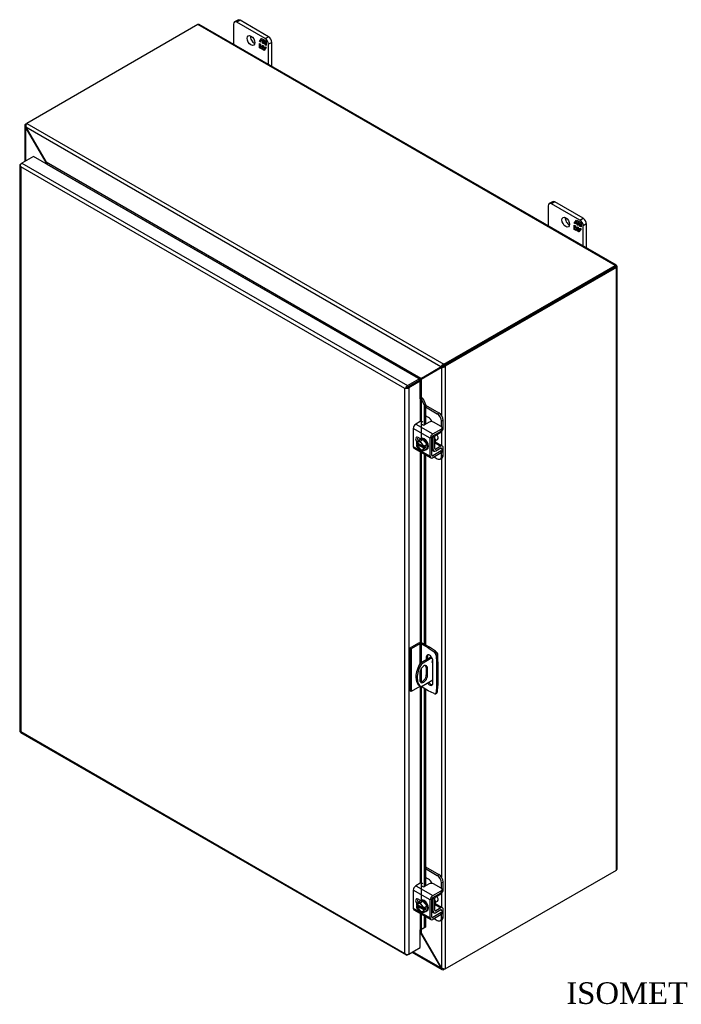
# Model space of a CAD drawing. Header units: inches. Extents: x 5 to 148, y 2 to 99.
# Tile 7 of 8: x 106 to 127, y 67 to 99. Entities that reach past the tile are written whole.
import ezdxf
from ezdxf.enums import TextEntityAlignment as Align

# ---------------------------------------------------------------- set-up
doc = ezdxf.new("R2010")
doc.units = ezdxf.units.IN
doc.header["$MEASUREMENT"] = 0
for name, color, linetype in [('COM40153-1', 7, 'CONTINUOUS'), ('COM40153-2', 7, 'CONTINUOUS'), ('COM42667', 7, 'CONTINUOUS'), ('COM42780', 7, 'CONTINUOUS'), ('COM70020', 7, 'CONTINUOUS'), ('COM71780-17', 7, 'CONTINUOUS'), ('DEFAULT', 7, 'CONTINUOUS'), ('FET07710', 7, 'CONTINUOUS'), ('SCC19011', 7, 'CONTINUOUS'), ('WAF25035', 7, 'CONTINUOUS')]:
    doc.layers.add(name, color=color, linetype=linetype)
doc.styles.add('SEACAD_TIMES_NEW_ROMAN', font='times.ttf')

msp = doc.modelspace()

# ---------------------------------------------------------------- linework, layer by layer
at = {"layer": 'COM40153-1', "color": 7}
for p, q in [((118.837, 78.131), (118.481, 77.925)), ((118.859, 78.096), (118.521, 77.901)), ((119.011, 78.269), (119.024, 78.262)), ((119.049, 77.982), (119.049, 78.227)), ((118.481, 77.925), (118.521, 77.901)), ((118.673, 77.787), (118.713, 77.763)), ((118.673, 77.787), (118.673, 77.55)), ((118.713, 77.526), (118.713, 77.763)), ((118.466, 77.621), (118.466, 77.383)), ((118.673, 77.55), (118.713, 77.526)), ((118.461, 77.2), (118.502, 77.176)), ((118.885, 77.376), (118.521, 77.166))]:
    msp.add_line(p, q, dxfattribs=at)
for centre, major_axis, start_param, end_param in [((118.963, 78.227), (-0.0864, 0), 2.529725, 3.926991), ((118.761, 77.719), (0.3, 0.52), 1.508132, 3.141593), ((118.802, 77.696), (0.3, 0.52), 1.508132, 3.204257), ((118.59, 77.692), (-0.087, -0.151), 2.356194, 5.497787), ((118.549, 77.715), (-0.087, -0.151), 2.356194, 2.906426), ((118.89, 77.992), (0.025, 0.0433), 0.997696, 3.781372), ((118.849, 78.016), (-0.025, -0.0433), 0.952017, 2.069288), ((118.59, 77.455), (0.087, 0.151), 2.356194, 5.497787), ((118.549, 77.478), (0.087, 0.151), 3.37676, 5.497787)]:
    msp.add_ellipse(centre, major_axis=major_axis, ratio=0.57735, start_param=start_param, end_param=end_param, dxfattribs=at)
at = {"layer": 'COM40153-2', "color": 7}
for p, q in [((118.423, 78.579), (118.144, 78.418)), ((118.144, 78.418), (118.144, 77.03)), ((118.185, 78.395), (118.144, 78.418)), ((118.463, 78.556), (118.185, 78.395)), ((118.185, 78.395), (118.185, 77.007)), ((118.463, 78.556), (118.463, 77.896)), ((118.504, 78.556), (118.504, 77.938)), ((118.739, 78.42), (118.504, 78.556)), ((118.78, 78.444), (118.545, 78.579)), ((118.739, 78.42), (118.78, 78.444)), ((118.739, 78.42), (118.928, 78.292)), ((118.969, 78.315), (118.78, 78.444)), ((118.673, 78.123), (118.714, 78.147)), ((118.673, 78.123), (118.673, 78.036)), ((118.714, 78.059), (118.714, 78.147)), ((118.928, 78.292), (118.969, 78.315)), ((119.033, 78.204), (118.992, 78.18)), ((118.992, 78.18), (119.009, 77.953)), ((119.049, 77.976), (119.033, 78.204)), ((118.885, 77.282), (118.885, 78.001)), ((119.009, 77.953), (119.049, 77.976)), ((119.009, 77.953), (119.009, 77.188)), ((119.049, 77.976), (119.049, 77.211)), ((118.504, 77.745), (118.504, 77.319)), ((118.463, 77.168), (118.185, 77.007)), ((118.463, 77.198), (118.463, 77.168)), ((118.504, 77.175), (118.504, 77.168)), ((118.739, 77.032), (118.504, 77.168)), ((119.009, 77.188), (118.992, 76.979)), ((119.009, 77.188), (119.049, 77.211)), ((119.033, 77.003), (119.049, 77.211)), ((118.185, 77.007), (118.144, 77.03)), ((118.928, 76.942), (118.739, 77.032)), ((118.972, 76.94), (119.012, 76.964)), ((118.992, 76.979), (119.033, 77.003))]:
    msp.add_line(p, q, dxfattribs=at)
for centre, major_axis, start_param, end_param in [((118.484, 78.544), (-0.0864, 0), 3.926991, 5.497787), ((118.484, 78.544), (-0.0288, 0), 3.926991, 5.497787), ((118.779, 78.062), (0.075, -0.13), 0.785398, 3.926991), ((118.82, 78.086), (0.075, -0.13), 3.416574, 3.926991), ((118.922, 78.214), (0.05, -0.0866), 0.872665, 2.268928), ((118.962, 78.238), (-0.05, 0.0866), 4.014257, 5.410521), ((118.484, 77.156), (0.0288, 0), 0.785398, 2.356194), ((118.779, 77.344), (-0.075, 0.13), 1.73559, 3.926991), ((118.82, 77.367), (-0.075, 0.13), 1.73559, 2.866611), ((118.922, 77.027), (-0.05, 0.0866), 2.443461, 3.839724), ((118.962, 77.05), (-0.05, 0.0866), 3.141593, 3.839724)]:
    msp.add_ellipse(centre, major_axis=major_axis, ratio=0.57735, start_param=start_param, end_param=end_param, dxfattribs=at)
at = {"layer": 'COM42667', "color": 7}
for p, q in [((118.479, 85.747), (118.334, 85.663)), ((118.768, 85.728), (118.621, 85.643)), ((119.156, 85.586), (118.909, 85.728)), ((118.802, 85.206), (118.253, 85.523)), ((118.253, 85.523), (118.253, 84.941)), ((118.334, 85.663), (118.883, 85.346)), ((118.883, 85.346), (119.156, 85.504)), ((118.883, 85.284), (119.156, 85.442)), ((119.156, 85.442), (119.156, 85.504)), ((119.185, 85.483), (119.185, 85.545)), ((118.484, 85.191), (118.409, 85.234)), ((118.802, 84.624), (118.802, 85.206)), ((118.856, 84.655), (118.856, 85.237)), ((118.253, 84.941), (118.457, 84.823)), ((118.277, 84.888), (118.826, 84.572)), ((118.496, 84.801), (118.802, 84.624)), ((119.156, 84.797), (118.883, 84.639)), ((119.143, 84.886), (119.156, 84.879)), ((119.156, 84.735), (119.156, 84.797)), ((119.185, 84.776), (119.185, 84.838)), ((118.883, 84.639), (118.856, 84.655)), ((119.156, 84.735), (118.883, 84.577)), ((118.479, 70.804), (118.334, 70.721)), ((118.768, 70.786), (118.621, 70.701)), ((119.156, 70.643), (118.909, 70.786)), ((118.802, 70.264), (118.253, 70.581)), ((118.253, 70.581), (118.253, 69.998)), ((118.334, 70.721), (118.883, 70.404)), ((118.883, 70.404), (119.156, 70.562)), ((118.883, 70.342), (119.156, 70.499)), ((119.156, 70.499), (119.156, 70.562)), ((119.185, 70.54), (119.185, 70.602)), ((118.484, 70.248), (118.409, 70.292)), ((118.802, 69.681), (118.802, 70.264)), ((118.856, 69.713), (118.856, 70.295)), ((118.253, 69.998), (118.457, 69.881)), ((118.277, 69.946), (118.826, 69.629)), ((118.496, 69.858), (118.802, 69.681)), ((119.156, 69.854), (118.883, 69.697)), ((119.156, 69.792), (118.883, 69.635)), ((119.143, 69.944), (119.156, 69.936)), ((119.156, 69.792), (119.156, 69.854)), ((119.185, 69.833), (119.185, 69.895)), ((118.883, 69.697), (118.856, 69.713))]:
    msp.add_line(p, q, dxfattribs=at)
for centre, major_axis, start_param, end_param in [((118.513, 85.727), (-0.048, 0), 3.141593, 5.497787), ((118.838, 85.687), (0.1, 0), 0.785398, 2.356194), ((118.334, 85.57), (-0.0572, -0.0991), 3.926991, 5.497787), ((118.587, 85.663), (0.048, 0), 2.929457, 5.497787), ((119.085, 85.545), (-0.1, 0), 2.356194, 3.926991), ((119.085, 85.483), (-0.1, 0), 2.356194, 3.141593), ((118.409, 85.142), (0.0562, -0.0973), 2.356194, 4.826451), ((118.462, 85.173), (0.0562, -0.0973), 3.6401, 4.826451), ((118.883, 85.253), (0.0572, 0.0991), 0.785398, 2.356194), ((118.883, 85.253), (0.0192, 0.0333), 0.785398, 2.356194), ((118.334, 84.988), (0.0572, 0.0991), 2.356194, 3.141593), ((119.085, 84.838), (-0.1, 0), 2.356194, 3.926991), ((119.085, 84.776), (-0.1, 0), 2.356194, 3.141593), ((118.883, 84.671), (0.0572, 0.0991), 2.356194, 3.926991), ((118.883, 84.671), (0.0192, 0.0333), 2.356194, 3.926991), ((118.513, 70.785), (-0.048, 0), 3.141593, 5.497787), ((118.838, 70.745), (0.1, 0), 0.785398, 2.356194), ((118.334, 70.627), (-0.0572, -0.0991), 3.926991, 5.497787), ((118.587, 70.72), (0.048, 0), 2.929457, 5.497787), ((119.085, 70.602), (-0.1, 0), 2.356194, 3.926991), ((119.085, 70.54), (-0.1, 0), 2.356194, 3.141593), ((118.409, 70.2), (0.0562, -0.0973), 2.356194, 4.826451), ((118.462, 70.231), (0.0562, -0.0973), 3.6401, 4.826451), ((118.883, 70.311), (0.0572, 0.0991), 0.785398, 2.356194), ((118.883, 70.311), (0.0192, 0.0333), 0.785398, 2.356194), ((118.334, 70.045), (0.0572, 0.0991), 2.356194, 3.141593), ((119.085, 69.895), (-0.1, 0), 2.356194, 3.926991), ((119.085, 69.833), (-0.1, 0), 2.356194, 3.141593), ((118.883, 69.728), (0.0572, 0.0991), 2.356194, 3.926991), ((118.883, 69.728), (0.0192, 0.0333), 2.356194, 3.926991)]:
    msp.add_ellipse(centre, major_axis=major_axis, ratio=0.57735, start_param=start_param, end_param=end_param, dxfattribs=at)
at = {"layer": 'COM42780', "color": 7}
for p, q in [((118.651, 86.283), (119.083, 86.034)), ((118.651, 86.221), (119.029, 86.003)), ((118.746, 85.881), (118.651, 85.936)), ((119.029, 86.003), (119.083, 86.034)), ((119.224, 85.789), (119.171, 85.758)), ((119.171, 85.575), (119.171, 85.758)), ((119.224, 85.546), (119.224, 85.789)), ((118.981, 85.309), (119.145, 85.406)), ((118.859, 85.255), (118.901, 85.231)), ((118.901, 84.843), (118.901, 85.231)), ((118.955, 84.874), (118.955, 85.262)), ((119.201, 84.954), (118.973, 85.085)), ((118.856, 84.869), (118.901, 84.843)), ((118.856, 84.83), (118.924, 84.791)), ((118.955, 84.873), (118.981, 84.858)), ((118.958, 85.057), (119.145, 84.949)), ((119.144, 84.887), (118.98, 84.795)), ((119.145, 84.949), (118.981, 84.858)), ((119.143, 84.886), (119.171, 84.871)), ((119.171, 84.868), (119.171, 84.871)), ((119.224, 84.658), (119.224, 84.902)), ((118.929, 84.604), (119.029, 84.546)), ((119.129, 84.536), (119.183, 84.567)), ((119.171, 84.627), (119.171, 84.746)), ((119.171, 84.627), (119.224, 84.658)), ((118.651, 71.341), (119.083, 71.091)), ((118.651, 71.279), (119.029, 71.06)), ((119.029, 71.06), (119.083, 71.091)), ((118.746, 70.938), (118.651, 70.993)), ((119.224, 70.846), (119.171, 70.815)), ((119.171, 70.632), (119.171, 70.815)), ((119.224, 70.603), (119.224, 70.846)), ((118.981, 70.366), (119.145, 70.464)), ((118.859, 70.312), (118.901, 70.288)), ((118.901, 69.9), (118.901, 70.288)), ((118.955, 69.931), (118.955, 70.319)), ((118.958, 70.114), (119.145, 70.007)), ((119.201, 70.011), (118.973, 70.143)), ((118.856, 69.926), (118.901, 69.9)), ((118.856, 69.888), (118.924, 69.848)), ((118.955, 69.931), (118.981, 69.915)), ((119.144, 69.944), (118.98, 69.853)), ((119.145, 70.007), (118.981, 69.915)), ((119.143, 69.944), (119.171, 69.928)), ((119.171, 69.925), (119.171, 69.928)), ((119.171, 69.685), (119.171, 69.803)), ((119.224, 69.716), (119.224, 69.959)), ((118.929, 69.661), (119.029, 69.603)), ((119.129, 69.593), (119.183, 69.624)), ((119.171, 69.685), (119.224, 69.716))]:
    msp.add_line(p, q, dxfattribs=at)
for centre, major_axis, start_param, end_param in [((118.746, 85.717), (0.1, -0.173), 1.392108, 2.356194), ((119.029, 85.839), (0.1, -0.173), 0.785398, 2.356194), ((119.083, 85.871), (-0.1, 0.173), 3.926991, 5.497787), ((119.143, 85.499), (-0.0572, -0.0991), 0.802851, 2.356194), ((118.982, 85.278), (-0.0572, -0.0991), 4.744903, 5.497787), ((118.982, 85.278), (-0.0192, -0.0333), 3.944444, 5.497787), ((118.867, 85.181), (0.078, -0.135), 0.133398, 1.437398), ((118.982, 84.89), (0.0572, 0.0991), 2.356194, 3.909538), ((118.982, 84.89), (0.0192, 0.0333), 2.356194, 3.909538), ((119.143, 84.855), (-0.0192, -0.0333), 2.356194, 3.909538), ((119.143, 84.855), (-0.0572, -0.0991), 2.356194, 3.909538), ((119.029, 84.709), (-0.1, 0.173), 2.356194, 3.926991), ((119.083, 84.74), (-0.1, 0.173), 3.141593, 3.926991), ((119.083, 70.928), (-0.1, 0.173), 3.926991, 5.497787), ((118.746, 70.775), (0.1, -0.173), 1.392108, 2.356194), ((119.029, 70.897), (0.1, -0.173), 0.785398, 2.356194), ((119.143, 70.556), (-0.0572, -0.0991), 0.802851, 2.356194), ((118.982, 70.335), (-0.0572, -0.0991), 4.744903, 5.497787), ((118.982, 70.335), (-0.0192, -0.0333), 3.944444, 5.497787), ((118.867, 70.238), (0.078, -0.135), 0.133398, 1.437398), ((118.982, 69.947), (0.0572, 0.0991), 2.356194, 3.909538), ((118.982, 69.947), (0.0192, 0.0333), 2.356194, 3.909538), ((119.143, 69.912), (-0.0192, -0.0333), 2.356194, 3.909538), ((119.143, 69.912), (-0.0572, -0.0991), 2.356194, 3.909538), ((119.029, 69.767), (-0.1, 0.173), 2.356194, 3.926991), ((119.083, 69.798), (-0.1, 0.173), 3.141593, 3.926991)]:
    msp.add_ellipse(centre, major_axis=major_axis, ratio=0.57735, start_param=start_param, end_param=end_param, dxfattribs=at)
at = {"layer": 'COM70020', "color": 7}
for p, q in [((111.286, 98.595), (105.752, 95.399)), ((124.781, 90.804), (111.286, 98.595)), ((124.824, 90.808), (111.329, 98.599)), ((105.686, 95.32), (105.686, 94.163)), ((105.711, 95.376), (105.752, 95.399)), ((105.733, 95.363), (105.711, 95.376)), ((105.752, 95.399), (119.246, 87.608)), ((105.725, 95.273), (105.711, 95.265)), ((105.711, 95.265), (105.725, 95.246)), ((105.711, 95.265), (105.711, 94.178)), ((119.15, 87.522), (105.725, 95.273)), ((105.725, 95.273), (105.735, 95.252)), ((105.725, 95.246), (105.735, 95.252)), ((105.725, 95.246), (106.366, 94.135)), ((105.735, 95.252), (106.377, 94.14)), ((106.377, 94.14), (106.366, 94.135)), ((106.366, 94.135), (106.366, 94.098)), ((118.499, 87.141), (106.377, 94.14)), ((106.415, 94.071), (106.414, 94.071)), ((118.42, 87.14), (106.415, 94.071)), ((119.246, 87.608), (124.781, 90.804)), ((119.246, 87.561), (124.781, 90.757)), ((124.781, 90.756), (119.247, 87.561)), ((124.822, 90.733), (119.287, 87.537)), ((124.839, 90.79), (124.781, 90.757)), ((124.839, 90.79), (124.781, 90.756)), ((124.781, 90.757), (124.822, 90.78)), ((124.781, 90.756), (124.781, 90.757)), ((124.781, 90.757), (124.781, 90.757)), ((124.822, 71.231), (124.822, 90.733)), ((124.847, 71.266), (124.847, 90.768)), ((118.499, 87.141), (119.141, 87.512)), ((118.509, 87.124), (119.151, 87.494)), ((118.54, 87.165), (119.182, 87.536)), ((118.55, 87.147), (119.192, 87.518)), ((119.141, 87.512), (119.182, 87.536)), ((119.141, 87.512), (119.15, 87.522)), ((119.191, 87.546), (119.15, 87.522)), ((119.151, 87.494), (119.192, 87.518)), ((119.151, 87.494), (119.165, 87.497)), ((119.206, 87.521), (119.165, 87.497)), ((119.165, 87.497), (119.165, 85.956)), ((119.182, 87.536), (119.191, 87.546)), ((119.185, 87.543), (119.197, 87.549)), ((119.192, 87.518), (119.206, 87.521)), ((119.211, 87.524), (119.2, 87.517)), ((119.246, 87.561), (119.246, 87.608)), ((119.247, 87.561), (119.287, 87.537)), ((119.287, 87.537), (119.287, 68.036)), ((118.42, 87.139), (118.42, 87.14)), ((118.42, 87.14), (118.42, 87.139)), ((118.433, 87.077), (118.433, 87.077)), ((118.54, 87.165), (118.499, 87.141)), ((118.509, 87.124), (118.55, 87.147)), ((118.509, 87.124), (118.509, 86.523)), ((119.165, 85.421), (119.165, 84.975)), ((119.165, 84.557), (119.165, 71.013)), ((119.287, 68.036), (124.822, 71.231)), ((119.165, 70.479), (119.165, 70.032)), ((119.165, 69.614), (119.165, 68.076)), ((118.499, 69.201), (118.481, 69.211)), ((118.499, 69.201), (118.509, 69.207)), ((119.141, 68.089), (118.499, 69.201)), ((118.509, 69.309), (118.509, 69.207)), ((119.151, 68.095), (118.509, 69.207)), ((118.219, 68.576), (119.186, 68.018)), ((119.15, 68.068), (118.244, 68.591)), ((119.141, 68.089), (119.151, 68.095)), ((119.15, 68.068), (119.141, 68.089)), ((119.165, 68.076), (119.15, 68.068)), ((119.165, 68.076), (119.151, 68.095)), ((119.246, 68.037), (119.246, 68.012)), ((119.287, 68.036), (119.246, 68.012))]:
    msp.add_line(p, q, dxfattribs=at)
for centre, radius, start, end in [((105.76, 95.32), 0.0739, 131.3818, 228.6182), ((105.875, 95.308), 0.154, 143.5515, 192.9586), ((119.292, 87.461), 0.154, 107.0414, 156.4485), ((119.182, 87.65), 0.154, 263.5515, 312.9586), ((119.248, 87.446), 0.115, 90.8741, 119.728), ((119.145, 87.623), 0.119, 300.7247, 328.6732), ((120.672, 83.164), 4.513, 118.0428, 119.6482), ((116.154, 90.99), 4.508, 300.4684, 301.9581), ((119.223, 68.082), 0.0739, 191.3818, 288.6182), ((119.27, 68.189), 0.154, 227.0414, 276.4485)]:
    msp.add_arc(centre, radius, start, end, dxfattribs=at)
for centre, major_axis, ratio, start_param, end_param in [((111.286, 98.524), (-0.0432, -0.0748), 0.57735, 3.141593, 3.926991), ((124.781, 90.733), (-0.0432, -0.0748), 0.57735, 2.696031, 3.926991), ((124.761, 90.745), (-0.0288, -0.0166), 0.000948, 2.356741, 3.927537), ((124.761, 90.745), (-0.0288, -0.0166), 0.000948, 2.355648, 3.926445), ((124.761, 90.745), (0.0863, 0.0499), 0.000948, -0.784852, -0.445015), ((124.761, 90.745), (0.0864, 0.0498), 0.000948, 0.445015, 0.784852), ((124.761, 90.768), (-0.0864, 0), 0.57735, 2.356194, 3.587154), ((124.761, 71.266), (-0.0864, 0), 0.57735, 2.356194, 3.141593)]:
    msp.add_ellipse(centre, major_axis=major_axis, ratio=ratio, start_param=start_param, end_param=end_param, dxfattribs=at)
for points, knots in [([(106.366, 94.135), (106.368, 94.127), (106.37, 94.118), (106.372, 94.105), (106.373, 94.1), (106.374, 94.095)], [0, 0, 0, 0, 0.25, 0.25, 0.4064609, 0.4064609, 0.4064609, 0.4064609]), ([(106.415, 94.071), (106.416, 94.072), (106.417, 94.073), (106.418, 94.075), (106.418, 94.076), (106.418, 94.08), (106.418, 94.083), (106.416, 94.089), (106.414, 94.092), (106.411, 94.098), (106.409, 94.101), (106.403, 94.11), (106.398, 94.117), (106.388, 94.129), (106.382, 94.135), (106.377, 94.14)], [0, 0, 0, 0, 0.0625, 0.0625, 0.125, 0.125, 0.25, 0.25, 0.375, 0.375, 0.5, 0.5, 0.75, 0.75, 1, 1, 1, 1]), ([(118.499, 87.141), (118.493, 87.142), (118.487, 87.143), (118.474, 87.145), (118.468, 87.145), (118.457, 87.145), (118.454, 87.145), (118.447, 87.145), (118.443, 87.145), (118.436, 87.144), (118.432, 87.144), (118.427, 87.142), (118.426, 87.142), (118.423, 87.141), (118.422, 87.14), (118.42, 87.14)], [0, 0, 0, 0, 0.25, 0.25, 0.5, 0.5, 0.625, 0.625, 0.75, 0.75, 0.875, 0.875, 0.9375, 0.9375, 1, 1, 1, 1]), ([(118.469, 87.056), (118.47, 87.057), (118.471, 87.058), (118.473, 87.06), (118.474, 87.061), (118.478, 87.065), (118.48, 87.067), (118.484, 87.073), (118.486, 87.076), (118.49, 87.082), (118.492, 87.085), (118.497, 87.095), (118.5, 87.101), (118.505, 87.112), (118.507, 87.118), (118.509, 87.124)], [0, 0, 0, 0, 0.0625, 0.0625, 0.125, 0.125, 0.25, 0.25, 0.375, 0.375, 0.5, 0.5, 0.75, 0.75, 1, 1, 1, 1]), ([(118.509, 69.207), (118.507, 69.214), (118.505, 69.222), (118.5, 69.237), (118.497, 69.244), (118.492, 69.254), (118.49, 69.258), (118.486, 69.264), (118.484, 69.266), (118.482, 69.269)], [0, 0, 0, 0, 0.25, 0.25, 0.5, 0.5, 0.625, 0.625, 0.75, 0.75, 0.75, 0.75])]:
    msp.add_open_spline(points, degree=3, knots=knots, dxfattribs=at)
msp.add_open_spline([(118.482, 69.217), (118.488, 69.212), (118.494, 69.206), (118.499, 69.201)], degree=3, dxfattribs=at)
at = {"layer": 'COM71780-17', "color": 7}
for p, q in [((105.97, 94.327), (105.597, 94.112)), ((118.44, 87.128), (105.97, 94.327)), ((105.531, 94.053), (105.531, 75.724)), ((105.54, 94.032), (105.54, 94.032)), ((105.556, 94.088), (105.597, 94.112)), ((105.597, 94.112), (118.067, 86.912)), ((117.986, 86.818), (105.556, 93.994)), ((105.556, 93.994), (105.556, 75.712)), ((118.067, 86.912), (118.44, 87.128)), ((118.067, 86.865), (118.44, 87.081)), ((118.44, 87.081), (118.067, 86.865)), ((118.481, 87.057), (118.108, 86.842)), ((118.44, 87.128), (118.44, 87.081)), ((118.481, 87.057), (118.44, 87.081)), ((118.481, 86.486), (118.481, 87.057)), ((118.026, 86.842), (117.986, 86.818)), ((117.986, 68.536), (117.986, 86.818)), ((118.009, 86.832), (118.067, 86.865)), ((118.009, 86.832), (118.067, 86.865)), ((118.108, 86.842), (118.108, 68.513)), ((118.481, 86.486), (118.481, 85.748)), ((118.503, 86.49), (118.508, 86.523)), ((118.525, 86.46), (118.572, 86.479)), ((118.525, 86.46), (118.604, 86.282)), ((118.525, 85.21), (118.525, 86.46)), ((118.572, 86.479), (118.651, 86.301)), ((118.651, 86.301), (118.604, 86.282)), ((118.604, 86.282), (118.604, 85.637)), ((118.651, 86.301), (118.651, 85.661)), ((118.481, 85.193), (118.481, 85.189)), ((118.481, 84.771), (118.481, 78.594)), ((118.525, 78.588), (118.525, 84.746)), ((118.604, 84.7), (118.604, 78.545)), ((118.651, 84.673), (118.651, 78.518)), ((118.481, 77.172), (118.481, 70.805)), ((118.525, 70.267), (118.525, 77.156)), ((118.604, 77.11), (118.604, 70.694)), ((118.651, 77.083), (118.651, 70.718)), ((105.554, 75.684), (118.024, 68.485)), ((105.556, 75.712), (117.986, 68.536)), ((118.481, 70.25), (118.481, 70.246)), ((118.481, 69.828), (118.481, 69.299)), ((118.525, 69.32), (118.525, 69.803)), ((118.604, 69.757), (118.604, 69.368)), ((118.651, 69.73), (118.651, 69.387)), ((118.481, 68.728), (118.481, 69.299)), ((118.604, 69.368), (118.525, 69.32)), ((118.525, 69.32), (118.572, 69.339)), ((118.651, 69.387), (118.572, 69.339)), ((118.651, 69.387), (118.604, 69.368)), ((118.108, 68.513), (118.481, 68.728)), ((118.009, 68.503), (118.009, 68.503)), ((118.108, 68.513), (118.067, 68.489))]:
    msp.add_line(p, q, dxfattribs=at)
for centre, radius, start, end in [((118.441, 86.424), 0.0911, 23.2734, 46.5882), ((118.466, 86.395), 0.135, 38.3968, 71.6578), ((118.722, 69.04), 0.343, 125.2045, 129.639), ((118.56, 69.259), 0.0704, 117.4412, 127.5015)]:
    msp.add_arc(centre, radius, start, end, dxfattribs=at)
for centre, major_axis, ratio, start_param, end_param in [((105.617, 94.053), (0.0864, 0), 0.57735, 2.356194, 3.587154), ((105.597, 94.041), (0.0432, 0.0748), 0.57735, 0.785398, 2.016358), ((105.617, 94.03), (-0.061, 0.106), 0.577982, 1.231508, 1.571345), ((105.617, 94.03), (-0.061, 0.106), 0.577982, 1.230411, 1.570248), ((118.047, 86.854), (-0.0863, -0.0499), 0.000948, -1.124689, -0.784852), ((118.047, 86.854), (-0.0864, -0.0498), 0.000948, 0.784852, 1.124689), ((118.067, 86.842), (0.0432, 0.0748), 0.57735, 0.785398, 2.016358), ((118.047, 86.877), (0.0864, 0), 0.57735, 4.266828, 5.497787), ((118.047, 86.854), (0.0288, 0.0166), 0.000948, 0.785944, 2.356741), ((118.047, 86.854), (0.0288, 0.0166), 0.000948, 3.926445, 5.497241), ((118.501, 86.474), (0.0864, 0), 0.57735, 1.48353, 1.808737), ((118.501, 86.474), (0.0288, 0), 0.57735, 1.48353, 2.356194), ((105.617, 75.724), (0.0864, 0), 0.57735, 3.141593, 3.587154), ((105.617, 75.747), (-0.0864, -0.0498), 0.000948, 0.445015, 0.784852), ((105.617, 75.747), (-0.0863, -0.0499), 0.000948, -0.784852, -0.445015), ((105.597, 75.759), (0.0432, 0.0748), 0.57735, 2.696031, 3.141593), ((118.501, 69.288), (-0.0288, 0), 0.57735, 4.625123, 5.497787), ((118.047, 68.571), (0.061, -0.106), 0.577982, 4.712938, 5.052774), ((118.047, 68.571), (0.061, -0.106), 0.577982, 4.71184, 5.051677), ((118.047, 68.548), (0.0864, 0), 0.57735, 4.266828, 5.497787), ((118.067, 68.56), (0.0432, 0.0748), 0.57735, 2.696031, 3.926991)]:
    msp.add_ellipse(centre, major_axis=major_axis, ratio=ratio, start_param=start_param, end_param=end_param, dxfattribs=at)
at = {"layer": 'FET07710', "color": 7}
for p, q in [((112.438, 98.613), (112.438, 97.959)), ((112.575, 98.743), (112.469, 98.681)), ((112.65, 98.735), (112.544, 98.674)), ((113.463, 98.143), (112.544, 98.674)), ((113.569, 98.204), (112.65, 98.735)), ((113.463, 98.143), (113.569, 98.204)), ((113.281, 98.049), (113.35, 98.148)), ((113.292, 98.056), (113.281, 98.049)), ((113.317, 98.028), (113.281, 98.049)), ((113.281, 97.847), (113.281, 97.986)), ((113.281, 97.986), (113.317, 97.965)), ((113.292, 97.854), (113.281, 97.847)), ((113.342, 97.812), (113.281, 97.847)), ((113.292, 98.056), (113.317, 98.092)), ((113.317, 98.041), (113.292, 98.056)), ((113.292, 97.854), (113.292, 97.979)), ((113.349, 97.821), (113.292, 97.854)), ((113.328, 98.104), (113.317, 98.097)), ((113.373, 98.065), (113.317, 98.097)), ((113.317, 98.097), (113.317, 98.028)), ((113.317, 97.965), (113.317, 97.896)), ((113.317, 97.896), (113.373, 97.863)), ((113.324, 98.101), (113.355, 98.145)), ((113.384, 98.072), (113.328, 98.104)), ((113.368, 97.848), (113.342, 97.812)), ((113.35, 98.148), (113.412, 98.112)), ((113.379, 97.854), (113.368, 97.848)), ((113.368, 97.797), (113.368, 97.848)), ((113.384, 98.072), (113.373, 98.065)), ((113.373, 97.996), (113.373, 98.065)), ((113.384, 98.003), (113.373, 97.996)), ((113.407, 97.977), (113.373, 97.996)), ((113.373, 97.863), (113.373, 97.933)), ((113.373, 97.933), (113.407, 97.913)), ((113.384, 97.87), (113.373, 97.863)), ((113.379, 97.803), (113.379, 97.854)), ((113.384, 98.003), (113.384, 98.072)), ((113.407, 97.99), (113.384, 98.003)), ((113.384, 97.87), (113.384, 97.926)), ((113.418, 98.052), (113.407, 98.046)), ((113.462, 98.014), (113.407, 98.046)), ((113.407, 98.046), (113.407, 97.977)), ((113.407, 97.913), (113.407, 97.844)), ((113.407, 97.844), (113.462, 97.812)), ((113.412, 98.112), (113.412, 98.062)), ((113.412, 98.062), (113.437, 98.098)), ((113.423, 98.068), (113.412, 98.062)), ((113.473, 98.02), (113.418, 98.052)), ((113.423, 98.068), (113.442, 98.095)), ((113.499, 97.86), (113.429, 97.761)), ((113.437, 98.098), (113.499, 98.062)), ((113.473, 98.02), (113.462, 98.014)), ((113.462, 97.945), (113.462, 98.014)), ((113.473, 97.951), (113.462, 97.945)), ((113.499, 97.924), (113.462, 97.945)), ((113.462, 97.812), (113.462, 97.881)), ((113.462, 97.881), (113.499, 97.86)), ((113.473, 97.951), (113.473, 98.02)), ((113.499, 97.937), (113.473, 97.951)), ((113.473, 97.824), (113.473, 97.874)), ((113.499, 98.062), (113.499, 97.924)), ((113.675, 98.021), (113.569, 97.96)), ((113.569, 97.306), (113.569, 97.96)), ((113.675, 97.245), (113.675, 98.021)), ((113.379, 97.803), (113.368, 97.797)), ((113.429, 97.761), (113.368, 97.797)), ((113.436, 97.771), (113.379, 97.803)), ((113.467, 97.814), (113.462, 97.812)), ((122.62, 92.734), (122.62, 92.08)), ((122.757, 92.864), (122.651, 92.803)), ((122.832, 92.856), (122.726, 92.795)), ((123.646, 92.265), (122.726, 92.795)), ((123.751, 92.326), (122.832, 92.856)), ((123.463, 92.171), (123.532, 92.269)), ((123.474, 92.177), (123.463, 92.171)), ((123.5, 92.15), (123.463, 92.171)), ((123.463, 91.968), (123.463, 92.107)), ((123.463, 92.107), (123.5, 92.086)), ((123.474, 92.177), (123.5, 92.213)), ((123.5, 92.163), (123.474, 92.177)), ((123.474, 91.975), (123.474, 92.1)), ((123.511, 92.225), (123.5, 92.219)), ((123.555, 92.187), (123.5, 92.219)), ((123.5, 92.219), (123.5, 92.15)), ((123.506, 92.223), (123.537, 92.266)), ((123.566, 92.193), (123.511, 92.225)), ((123.532, 92.269), (123.594, 92.234)), ((123.566, 92.193), (123.555, 92.187)), ((123.555, 92.117), (123.555, 92.187)), ((123.566, 92.124), (123.555, 92.117)), ((123.589, 92.098), (123.555, 92.117)), ((123.566, 92.124), (123.566, 92.193)), ((123.589, 92.111), (123.566, 92.124)), ((123.6, 92.174), (123.589, 92.167)), ((123.644, 92.135), (123.589, 92.167)), ((123.589, 92.167), (123.589, 92.098)), ((123.594, 92.234), (123.594, 92.183)), ((123.594, 92.183), (123.619, 92.219)), ((123.605, 92.189), (123.594, 92.183)), ((123.656, 92.142), (123.6, 92.174)), ((123.605, 92.189), (123.624, 92.216)), ((123.619, 92.219), (123.681, 92.183)), ((123.656, 92.142), (123.644, 92.135)), ((123.644, 92.066), (123.644, 92.135)), ((123.646, 92.265), (123.751, 92.326)), ((123.656, 92.072), (123.656, 92.142)), ((123.681, 92.183), (123.681, 92.045)), ((123.857, 92.142), (123.752, 92.081)), ((123.857, 91.366), (123.857, 92.142)), ((123.474, 91.975), (123.463, 91.968)), ((123.525, 91.933), (123.463, 91.968)), ((123.531, 91.942), (123.474, 91.975)), ((123.5, 92.086), (123.5, 92.017)), ((123.5, 92.017), (123.555, 91.985)), ((123.55, 91.969), (123.525, 91.933)), ((123.561, 91.975), (123.55, 91.969)), ((123.55, 91.918), (123.55, 91.969)), ((123.561, 91.925), (123.55, 91.918)), ((123.612, 91.883), (123.55, 91.918)), ((123.555, 91.985), (123.555, 92.054)), ((123.555, 92.054), (123.589, 92.034)), ((123.566, 91.991), (123.555, 91.985)), ((123.561, 91.925), (123.561, 91.975)), ((123.618, 91.892), (123.561, 91.925)), ((123.566, 91.991), (123.566, 92.047)), ((123.589, 92.034), (123.589, 91.965)), ((123.589, 91.965), (123.644, 91.933)), ((123.681, 91.981), (123.612, 91.883)), ((123.656, 92.072), (123.644, 92.066)), ((123.681, 92.045), (123.644, 92.066)), ((123.644, 91.933), (123.644, 92.002)), ((123.644, 92.002), (123.681, 91.981)), ((123.649, 91.936), (123.644, 91.933)), ((123.681, 92.058), (123.656, 92.072)), ((123.656, 91.945), (123.656, 91.996)), ((123.752, 91.427), (123.752, 92.081))]:
    msp.add_line(p, q, dxfattribs=at)
for centre, major_axis, start_param, end_param in [((112.544, 98.552), (0.075, -0.13), 2.356194, 3.926991), ((112.65, 98.613), (0.075, -0.13), 2.356194, 3.141593), ((113.109, 98.143), (-0.087, 0.152), 0.649107, 2.492486), ((113.569, 98.082), (-0.075, 0.13), 3.926991, 5.497787), ((113.463, 98.021), (0.075, -0.13), 0.785398, 2.356194), ((122.726, 92.673), (0.075, -0.13), 2.356194, 3.926991), ((122.832, 92.734), (0.075, -0.13), 2.356194, 3.141593), ((123.292, 92.264), (-0.087, 0.152), 0.649107, 2.492486), ((123.646, 92.142), (0.075, -0.13), 0.785398, 2.356194), ((123.751, 92.203), (-0.075, 0.13), 3.926991, 5.497787)]:
    msp.add_ellipse(centre, major_axis=major_axis, ratio=0.57735, start_param=start_param, end_param=end_param, dxfattribs=at)
for centre, major_axis in [((113.004, 98.082), (-0.088, 0.152)), ((123.186, 92.203), (-0.087, 0.152))]:
    msp.add_ellipse(centre, major_axis=major_axis, ratio=0.57735, dxfattribs=at)
at = {"layer": 'SCC19011', "color": 7}
for p, q in [((118.355, 85.097), (118.458, 85.156)), ((118.477, 85.113), (118.355, 85.097)), ((118.355, 85.097), (118.355, 85.048)), ((118.579, 85.172), (118.458, 85.156)), ((118.477, 85.113), (118.579, 85.172)), ((118.598, 84.956), (118.477, 85.113)), ((118.701, 85.015), (118.579, 85.172)), ((118.976, 85.131), (119.042, 85.169)), ((118.367, 85.041), (118.355, 85.048)), ((118.409, 85.034), (118.355, 85.003)), ((118.355, 85.003), (118.355, 84.954)), ((118.355, 85.003), (118.367, 84.997)), ((118.355, 84.954), (118.477, 84.798)), ((118.395, 85.051), (118.378, 85.041)), ((118.378, 84.997), (118.395, 85.006)), ((118.582, 84.943), (118.395, 85.051)), ((118.395, 85.006), (118.604, 84.886)), ((118.409, 85.043), (118.409, 85.034)), ((118.409, 85.034), (118.585, 84.933)), ((118.477, 84.798), (118.598, 84.814)), ((118.598, 84.907), (118.587, 84.914)), ((118.604, 84.886), (118.587, 84.876)), ((118.587, 84.87), (118.598, 84.863)), ((118.598, 84.956), (118.701, 85.015)), ((118.598, 84.907), (118.598, 84.956)), ((118.652, 84.938), (118.598, 84.907)), ((118.652, 84.894), (118.598, 84.863)), ((118.598, 84.814), (118.701, 84.873)), ((118.598, 84.814), (118.598, 84.863)), ((118.614, 84.916), (118.652, 84.894)), ((118.652, 84.894), (118.652, 84.938)), ((118.701, 84.873), (118.701, 85.015)), ((118.355, 70.154), (118.458, 70.213)), ((118.477, 70.17), (118.355, 70.154)), ((118.355, 70.154), (118.355, 70.105)), ((118.395, 70.108), (118.378, 70.099)), ((118.582, 70), (118.395, 70.108)), ((118.579, 70.229), (118.458, 70.213)), ((118.477, 70.17), (118.579, 70.229)), ((118.598, 70.014), (118.477, 70.17)), ((118.701, 70.073), (118.579, 70.229)), ((118.976, 70.189), (119.042, 70.226)), ((118.367, 70.099), (118.355, 70.105)), ((118.409, 70.092), (118.355, 70.061)), ((118.355, 70.061), (118.355, 70.012)), ((118.355, 70.061), (118.367, 70.054)), ((118.355, 70.012), (118.477, 69.855)), ((118.378, 70.054), (118.395, 70.064)), ((118.395, 70.064), (118.604, 69.943)), ((118.409, 70.1), (118.409, 70.092)), ((118.409, 70.092), (118.585, 69.99)), ((118.477, 69.855), (118.598, 69.871)), ((118.598, 69.965), (118.587, 69.971)), ((118.604, 69.943), (118.587, 69.934)), ((118.587, 69.927), (118.598, 69.92)), ((118.598, 70.014), (118.701, 70.073)), ((118.598, 69.965), (118.598, 70.014)), ((118.652, 69.996), (118.598, 69.965)), ((118.652, 69.951), (118.598, 69.92)), ((118.598, 69.871), (118.701, 69.931)), ((118.598, 69.871), (118.598, 69.92)), ((118.614, 69.974), (118.652, 69.951)), ((118.652, 69.951), (118.652, 69.996)), ((118.701, 69.931), (118.701, 70.073))]:
    msp.add_line(p, q, dxfattribs=at)
for centre, radius, start, end in [((118.61, 85.034), 0.248, 187.6841, 238.7371), ((118.372, 85.052), 0.0126, 242.8525, 296.623), ((118.372, 85.008), 0.0126, 242.8527, 296.6228), ((118.61, 70.092), 0.248, 187.6841, 238.7371), ((118.372, 70.11), 0.0126, 242.8525, 296.623), ((118.372, 70.065), 0.0126, 242.8527, 296.6228)]:
    msp.add_arc(centre, radius, start, end, dxfattribs=at)
for centre, major_axis, start_param, end_param in [((118.477, 84.955), (0.079, -0.137), 0.958412, 3.753977), ((118.482, 84.959), (0.075, -0.13), 0.96774, 3.744649), ((118.499, 84.968), (0.075, -0.13), 3.254972, 3.744649), ((118.993, 85.254), (0.0488, -0.0845), 0, 2.159159), ((118.477, 84.955), (-0.079, 0.137), 0.958412, 3.753977), ((118.482, 84.959), (-0.075, 0.13), 0.96774, 3.694684), ((118.499, 84.968), (-0.075, 0.13), 0.96774, 3.028213), ((118.477, 70.013), (0.079, -0.137), 0.958412, 3.753977), ((118.482, 70.016), (0.075, -0.13), 0.96774, 3.744649), ((118.499, 70.026), (0.075, -0.13), 3.254972, 3.744649), ((118.993, 70.311), (0.0488, -0.0845), 0, 2.159159), ((118.477, 70.013), (-0.079, 0.137), 0.958412, 3.753977), ((118.482, 70.016), (-0.075, 0.13), 0.96774, 3.694684), ((118.499, 70.026), (-0.075, 0.13), 0.96774, 3.028213)]:
    msp.add_ellipse(centre, major_axis=major_axis, ratio=0.57735, start_param=start_param, end_param=end_param, dxfattribs=at)
for points, knots in [([(118.587, 84.914), (118.585, 84.915), (118.584, 84.916), (118.584, 84.918), (118.585, 84.919), (118.585, 84.919)], [0, 0, 0, 0, 0.5, 0.5, 0.7956866, 0.7956866, 0.7956866, 0.7956866]), ([(118.587, 84.876), (118.585, 84.875), (118.584, 84.874), (118.584, 84.872), (118.585, 84.87), (118.587, 84.87)], [0, 0, 0, 0, 0.5, 0.5, 1, 1, 1, 1]), ([(118.587, 69.971), (118.585, 69.972), (118.584, 69.974), (118.584, 69.975), (118.585, 69.976), (118.585, 69.977)], [0, 0, 0, 0, 0.5, 0.5, 0.7956866, 0.7956866, 0.7956866, 0.7956866]), ([(118.587, 69.934), (118.585, 69.933), (118.584, 69.932), (118.584, 69.929), (118.585, 69.928), (118.587, 69.927)], [0, 0, 0, 0, 0.5, 0.5, 1, 1, 1, 1])]:
    msp.add_open_spline(points, degree=3, knots=knots, dxfattribs=at)
at = {"layer": 'WAF25035', "color": 7}
for p, q in [((118.505, 85.202), (118.479, 85.188)), ((118.679, 84.841), (118.705, 84.856)), ((118.505, 70.26), (118.479, 70.245)), ((118.679, 69.899), (118.705, 69.913))]:
    msp.add_line(p, q, dxfattribs=at)
for centre, start_param, end_param in [((118.579, 85.014), 0, 0.412589), ((118.579, 85.014), 2.729004, 6.283185), ((118.605, 85.029), 3.141593, 6.283185), ((118.579, 70.072), 0, 0.412589), ((118.579, 70.072), 2.729004, 6.283185), ((118.605, 70.087), 3.141593, 6.283185)]:
    msp.add_ellipse(centre, major_axis=(-0.1, 0.173), ratio=0.57735, start_param=start_param, end_param=end_param, dxfattribs=at)

# ---------------------------------------------------------------- texts
at = {"layer": 'DEFAULT', "color": 7, "style": 'SEACAD_TIMES_NEW_ROMAN'}
msp.add_text('ISOMETRIC VIEWS', height=0.7, dxfattribs=at).set_placement((123.205, 67.6), align=Align.TOP_LEFT)

doc.saveas('drawing.dxf')
